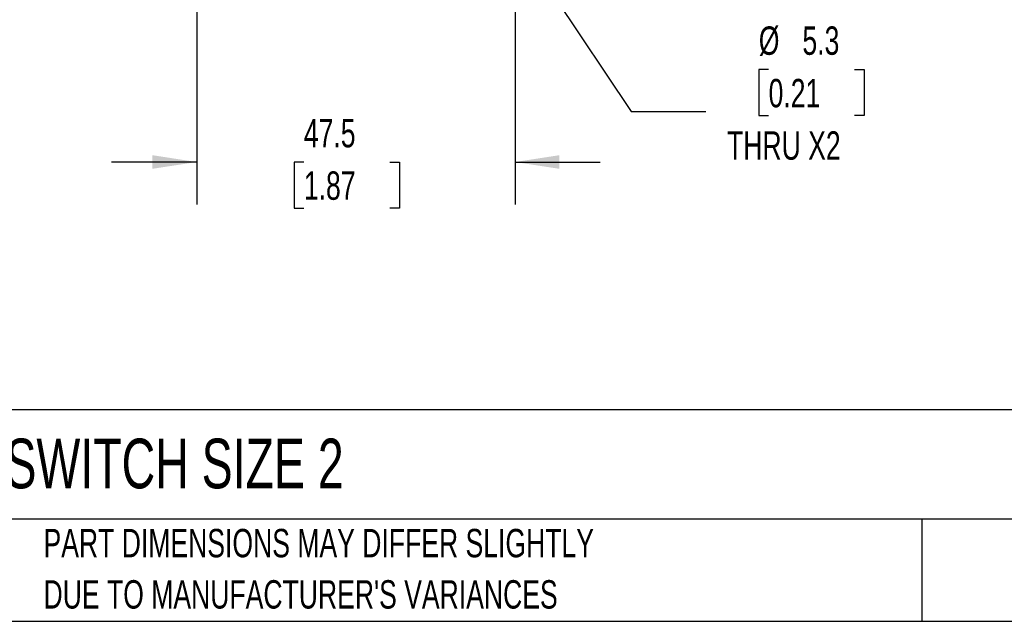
# Model space of a CAD drawing. Header units: millimetres. Extents: x 13 to 546, y 13 to 419.
# Tile 2 of 14: x 107 to 254, y 13 to 102. Entities that reach past the tile are written whole.
import ezdxf

# ---------------------------------------------------------------- set-up
doc = ezdxf.new("R2010")
doc.units = ezdxf.units.MM
doc.header["$LTSCALE"] = 2
doc.layers.add('DIMENSIONS', color=140, linetype='Continuous', lineweight=25)
doc.layers.add('TEXT', color=140, linetype='Continuous', lineweight=25)
doc.styles.add('SLDTEXTSTYLE0', font='TXT', dxfattribs={"width": 0.7})
doc.dimstyles.new('SLDDIMSTYLE0', dxfattribs={"dimtxt": 4.316016, "dimasz": 6.604, "dimexe": 0, "dimexo": 0.0625, "dimgap": 1.079004, "dimtad": 0, "dimtih": 1, "dimtoh": 1, "dimrnd": 1e-09, "dimzin": 12, "dimdsep": 46, "dimtxsty": 'SLDTEXTSTYLE0', "dimsah": 1, "dimcen": 0.09, "dimadec": 0, "dimazin": 3, "dimtfac": 1, "dimtmove": 0, "dimatfit": 0, "dimfxl": 0, "dimfrac": 2, "dimtolj": 1, "dimtzin": 12, "dimarcsym": 0})
doc.dimstyles.new('SLDDIMSTYLE2', dxfattribs={"dimtxt": 4.316016, "dimasz": 6.604, "dimexe": 0, "dimexo": 0.0625, "dimgap": 1.079004, "dimtad": 0, "dimtih": 1, "dimtoh": 1, "dimrnd": 1e-09, "dimzin": 12, "dimdsep": 46, "dimtxsty": 'SLDTEXTSTYLE0', "dimsah": 1, "dimcen": 0, "dimadec": 0, "dimazin": 3, "dimtfac": 1, "dimtofl": 0, "dimtmove": 0, "dimatfit": 3, "dimfxl": 0, "dimfrac": 2, "dimtolj": 1, "dimtzin": 12, "dimarcsym": 0})

# ---------------------------------------------------------------- blocks, each defined once
blk = doc.blocks.new('SW_NOTE_0_2')
at = {"layer": 'TEXT', "color": 0, "char_height": 4.2333, "attachment_point": 1, "style": 'SLDTEXTSTYLE0'}
for s, insert in [('PART DIMENSIONS MAY DIFFER SLIGHTLY', (0, 5.46)), ("DUE TO MANUFACTURER'S VARIANCES", (0, -2.19))]:
    blk.add_mtext(s, dxfattribs=dict(at, insert=insert))
blk = doc.blocks.new('_D')
at = {"layer": 'DIMENSIONS'}
for p, q in [((133.09, 106.88), (133.09, 74.87)), ((180.59, 106.88), (180.59, 74.87)), ((133.09, 81.22), (120.39, 81.22)), ((149.08, 81.22), (147.63, 81.22)), ((147.63, 81.22), (147.63, 74.36)), ((161.91, 81.22), (163.36, 81.22)), ((163.36, 81.22), (163.36, 74.36)), ((180.59, 81.22), (193.29, 81.22)), ((147.63, 74.36), (149.08, 74.36)), ((163.36, 74.36), (161.91, 74.36))]:
    blk.add_line(p, q, dxfattribs=at)
for points in [[(133.09, 81.22), (126.49, 82.24), (126.49, 80.21)], [(180.59, 81.22), (187.2, 80.21), (187.2, 82.24)]]:
    blk.add_solid(points, dxfattribs=at)
at = {"layer": 'DIMENSIONS', "char_height": 4.233, "attachment_point": 1, "style": 'SLDTEXTSTYLE0'}
for s, insert in [('47.5', (149.08, 87.65)), ('1.87', (149.08, 79.82))]:
    blk.add_mtext(s, dxfattribs=dict(at, insert=insert))
blk = doc.blocks.new('_D_2')
at = {"layer": 'DIMENSIONS'}
for p, q in [((182.07, 112.41), (197.94, 88.76)), ((218.42, 95.03), (216.97, 95.03)), ((216.97, 95.03), (216.97, 88.17)), ((231.25, 95.03), (232.69, 95.03)), ((232.69, 95.03), (232.69, 88.17)), ((197.94, 88.76), (209.05, 88.76)), ((216.97, 88.17), (218.42, 88.17)), ((232.69, 88.17), (231.25, 88.17))]:
    blk.add_line(p, q, dxfattribs=at)
blk.add_solid([(182.07, 112.41), (184.9, 106.36), (186.59, 107.49)], dxfattribs=at)
at = {"layer": 'DIMENSIONS', "char_height": 4.233, "attachment_point": 1, "style": 'SLDTEXTSTYLE0'}
for s, insert in [('%%c', (216.96, 101.45)), ('5.3', (223.47, 101.45)), ('0.21', (218.42, 93.62)), ('THRU X2', (212.22, 85.8))]:
    blk.add_mtext(s, dxfattribs=dict(at, insert=insert))

msp = doc.modelspace()

# ---------------------------------------------------------------- linework, layer by layer
at = {"layer": 'TEXT'}
for p, q in [((546.1, 44.252), (12.7, 44.252)), ((546.1, 27.94), (12.7, 27.94)), ((241.293, 27.94), (241.293, 12.7)), ((12.7, 12.7), (546.1, 12.7))]:
    msp.add_line(p, q, dxfattribs=at)

# ---------------------------------------------------------------- block references
msp.add_blockref('SW_NOTE_0_2', (110.239, 21.024), dxfattribs=at)

# ---------------------------------------------------------------- texts
at = {"layer": 'TEXT', "insert": (15.931, 39.949), "char_height": 7.40833, "attachment_point": 1, "style": 'SLDTEXTSTYLE0'}
msp.add_mtext('METAL WORK PRESSURE SWITCH SIZE 2', dxfattribs=at)

# ---------------------------------------------------------------- dimensions: what is measured, and where the dimension line sits
at = {"layer": 'DIMENSIONS'}
dim = msp.add_diameter_dim_2p(p1=(179.115, 116.807), p2=(182.068, 112.406), text='<>\\PTHRU X2', dimstyle='SLDDIMSTYLE2', dxfattribs=at)
dim.commit()
dim.dimension.update_dxf_attribs({"geometry": '_D_2', "text_midpoint": (224.833, 91.597), "dimtype": 163})
dim = msp.add_linear_dim(base=(180.591, 81.223), p1=(133.091, 109.416), p2=(180.591, 109.416), dimstyle='SLDDIMSTYLE0', dxfattribs=at)
dim.commit()
dim.dimension.update_dxf_attribs({"geometry": '_D', "text_midpoint": (155.496, 81.223), "dimtype": 160})

doc.saveas('drawing.dxf')
